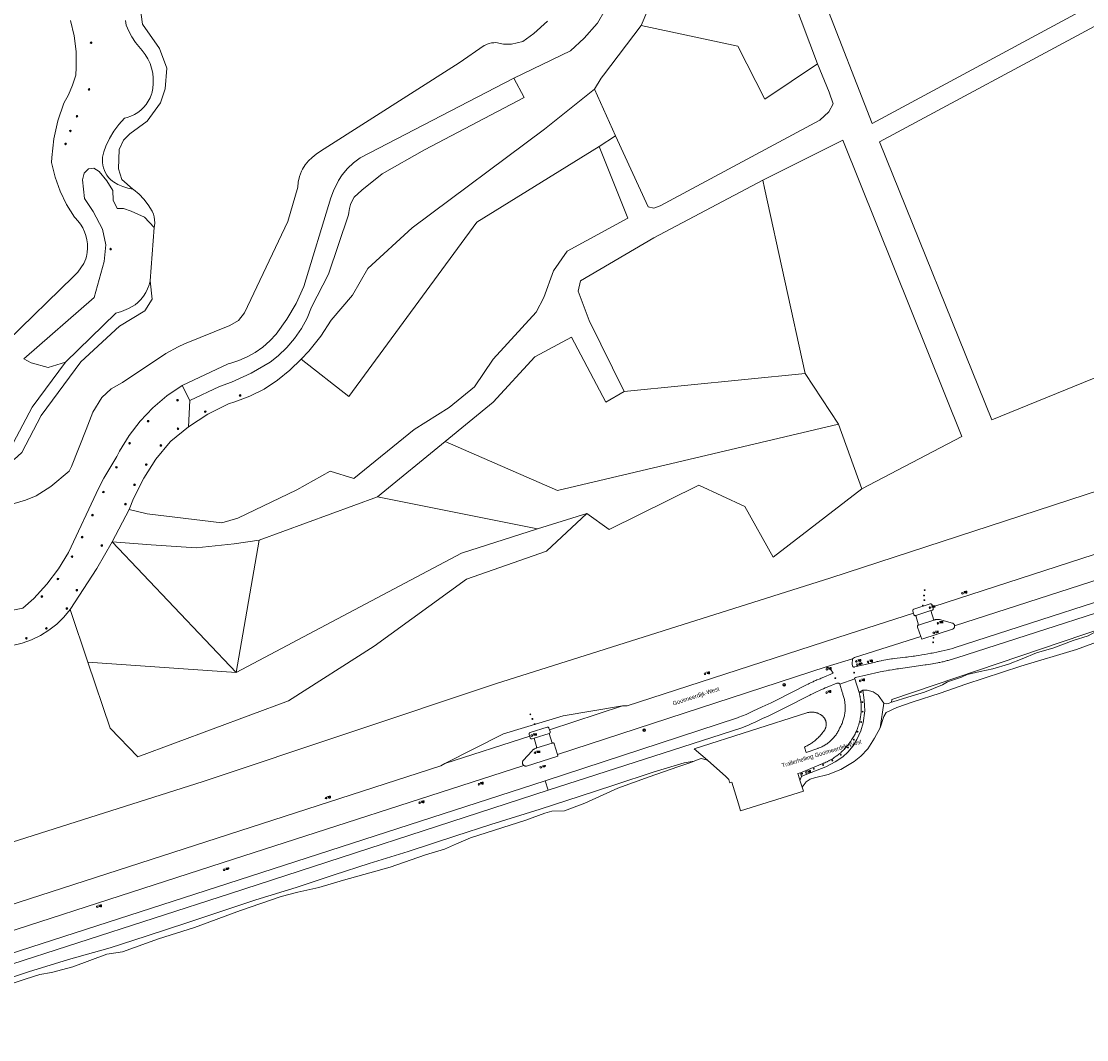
# Model space of a CAD drawing. Header units: metres. Extents: x 138165 to 154469, y 480134 to 494189.
# Tile 19 of 256: x 140554 to 140875, y 482851 to 483157. Entities that reach past the tile are written whole.
import ezdxf

# ---------------------------------------------------------------- set-up
doc = ezdxf.new("R2010")
doc.units = ezdxf.units.M
doc.header["$LTSCALE"] = 0.001
doc.header["$MEASUREMENT"] = 0
for name, color, linetype, lineweight in [('TOP-L-topo objecten punt', 7, 'Continuous', 0), ('TOP-L-topo objecten vlak', 7, 'Continuous', 0), ('TOP-T-topo huisnummering naamgeving', 7, 'Continuous', 0)]:
    doc.layers.add(name, color=color, linetype=linetype, lineweight=lineweight)
doc.styles.add('Style-INTL_ISO', font='INTL_ISO.shx')
doc.styles.add('Style-STANDARD', font='STANDARD.shx')

# ---------------------------------------------------------------- blocks, each defined once
blk = doc.blocks.new('24')
at = {"layer": 'TOP-L-topo objecten punt', "color": 7, "linetype": 'Continuous', "lineweight": 0}
for radius in [0.025, 0.0182, 0.0115, 0.005]:
    blk.add_circle((0, 0), radius, dxfattribs=at)
blk = doc.blocks.new('10')
at = {"layer": 'TOP-L-topo objecten punt', "linetype": 'Continuous', "lineweight": 0}
blk.add_circle((0, 0), 0.0125, dxfattribs=at)
blk = doc.blocks.new('17')
at = {"layer": 'TOP-L-topo objecten punt', "color": 7, "linetype": 'Continuous', "lineweight": 0}
blk.add_circle((0, 0), 0.025, dxfattribs=at)
at = {"layer": 'TOP-L-topo objecten punt', "color": 7, "linetype": 'Continuous', "lineweight": 0, "style": 'Style-STANDARD'}
blk.add_text('HP', height=0.06, dxfattribs=at).set_placement((0.0483, 0))
blk = doc.blocks.new('16')
at = {"layer": 'TOP-L-topo objecten punt', "color": 7, "linetype": 'Continuous', "lineweight": 0}
blk.add_circle((0, 0), 0.025, dxfattribs=at)
at = {"layer": 'TOP-L-topo objecten punt', "color": 7, "linetype": 'Continuous', "lineweight": 0, "style": 'Style-STANDARD'}
blk.add_text('LM', height=0.06, dxfattribs=at).set_placement((0.0483, 0))
blk = doc.blocks.new('14')
at = {"layer": 'TOP-L-topo objecten punt', "color": 7, "linetype": 'Continuous', "lineweight": 0}
blk.add_circle((0, 0), 0.025, dxfattribs=at)
at = {"layer": 'TOP-L-topo objecten punt', "color": 7, "linetype": 'Continuous', "lineweight": 0, "style": 'Style-STANDARD'}
blk.add_text('VB', height=0.06, dxfattribs=at).set_placement((0.0483, 0))
blk = doc.blocks.new('11')
at = {"layer": 'TOP-L-topo objecten punt', "color": 7, "linetype": 'Continuous', "lineweight": 0}
blk.add_circle((0, 0), 0.025, dxfattribs=at)
at = {"layer": 'TOP-L-topo objecten punt', "color": 7, "linetype": 'Continuous', "lineweight": 0, "style": 'Style-STANDARD'}
blk.add_text('AB', height=0.06, dxfattribs=at).set_placement((0.0483, 0))
blk = doc.blocks.new('302')
at = {"layer": 'TOP-L-topo objecten punt', "color": 7, "linetype": 'Continuous', "lineweight": 0}
blk.add_circle((0, 0), 0.025, dxfattribs=at)
at = {"layer": 'TOP-L-topo objecten punt', "color": 7, "linetype": 'Continuous', "lineweight": 0, "style": 'Style-STANDARD'}
blk.add_text('WH', height=0.06, dxfattribs=at).set_placement((0.0483, 0))
blk = doc.blocks.new('27')
at = {"layer": 'TOP-L-topo objecten punt', "color": 7, "linetype": 'Continuous', "lineweight": 0}
for radius in [0.0415, 0.025]:
    blk.add_circle((0, 0), radius, dxfattribs=at)

msp = doc.modelspace()

# ---------------------------------------------------------------- linework, layer by layer
at = {"layer": 'TOP-L-topo objecten vlak', "flags": 128}
for points in [[(140795.65, 483163.91), (140810.24, 483126.52), (140896.11, 483172.79), (140896.8, 483178.07), (140898.65, 483180.15), (140905.84, 483184.11), (140910.19, 483188.71), (140924.83, 483198.47), (140928.31, 483202.15), (140937.22, 483220.33), (140944.1, 483237.82), (140943.6, 483247.73), (140941.5, 483260.8), (140940.45, 483263.14), (140935.73, 483263.63), (140904.39, 483264.4)], [(140793.8, 483144.46), (140786.56, 483163.71), (140784.65, 483167.64), (140783.57, 483170.4), (140747.05, 483177.66), (140745.09, 483166.24), (140740.73, 483155.93)], [(140589.91, 483161.47), (140590.62, 483156.35), (140595.74, 483149.08), (140598, 483143.13), (140597.52, 483136.94), (140596.09, 483132.65), (140592.05, 483127.17), (140586.81, 483123.36), (140584.91, 483121.46), (140583.6, 483118.6), (140583.48, 483112.88), (140584.43, 483109.67), (140587.75, 483106.68)], [(140702.38, 483140.16), (140719.43, 483148.35), (140723.56, 483152.16), (140727.48, 483156.58), (140727.54, 483156.66), (140729.92, 483160.73)], [(140549.93, 483060.95), (140569.9, 483080.41), (140570.08, 483080.58), (140571.17, 483081.74), (140572.14, 483083), (140572.96, 483084.36), (140573.64, 483085.79), (140573.81, 483086.42), (140574.04, 483087.68), (140574.14, 483088.95), (140574.11, 483090.22), (140573.94, 483091.48), (140573.64, 483092.72), (140573.22, 483093.92), (140572.67, 483095.07), (140572, 483096.16), (140571.23, 483097.17), (140570.35, 483098.09), (140570.19, 483098.32), (140567.83, 483102.12), (140565.89, 483106.15), (140564.38, 483110.36), (140563.31, 483114.71), (140563.38, 483116.26), (140564, 483121.83), (140565.2, 483127.31), (140566.97, 483132.64), (140568.35, 483135.09), (140569.62, 483138), (140570.59, 483141.03), (140570.73, 483143.34), (140570.66, 483148.1), (140570.09, 483152.83), (140569.03, 483157.48)], [(140551.99, 483012.12), (140555.47, 483013.13), (140558.67, 483014.43), (140563.05, 483017.22), (140568.63, 483021.82), (140569.28, 483023.22), (140573.69, 483034.36), (140575.73, 483039.58), (140578.41, 483044.03), (140581.18, 483046.61), (140584.65, 483048.49), (140597.65, 483057.21), (140601.35, 483059.22), (140603.27, 483060.19), (140616.94, 483065.64), (140619.51, 483067.23), (140621.3, 483069.51), (140634.43, 483097.03), (140637.36, 483107.29), (140637.55, 483108.77), (140637.93, 483110.49), (140638.5, 483112.17), (140638.8, 483112.72), (140639.64, 483114.01), (140640.62, 483115.21), (140641.71, 483116.29), (140642.91, 483117.26), (140644.21, 483118.1), (140685.95, 483144.71), (140693.48, 483149.9), (140693.76, 483150.06), (140694.37, 483150.34), (140695.01, 483150.56), (140695.67, 483150.72), (140696.34, 483150.8), (140697.02, 483150.81), (140699.3, 483150.39), (140701.73, 483150.39), (140705.13, 483151.13), (140708.43, 483153.54), (140712.54, 483157.32)], [(140585.57, 483157.43), (140585.76, 483156.11), (140586.49, 483154.28), (140587.41, 483152.53), (140588.51, 483150.88), (140589.56, 483149.6), (140590.59, 483148.47), (140591.5, 483147.24), (140592.27, 483145.92), (140592.91, 483144.53), (140593.39, 483143.08), (140593.72, 483141.59), (140593.89, 483140.07), (140593.9, 483138.54), (140593.76, 483137.01), (140593.45, 483135.52), (140593.38, 483135.26), (140592.94, 483134.18), (140592.38, 483133.16), (140591.73, 483132.2), (140590.97, 483131.32), (140590.13, 483130.52), (140589.2, 483129.81), (140588.21, 483129.2), (140587.17, 483128.7), (140586.07, 483128.31), (140585.27, 483128.1), (140583.54, 483126.22), (140582.01, 483124.17), (140580.7, 483121.97), (140579.63, 483119.65), (140579.01, 483117.91), (140578.78, 483117.13), (140578.63, 483116.33), (140578.57, 483115.51), (140578.59, 483114.7), (140578.7, 483113.89), (140578.89, 483113.1), (140579.17, 483112.33), (140579.52, 483111.59), (140579.95, 483110.9), (140580.44, 483110.25), (140581.01, 483109.66), (140581.63, 483109.13), (140581.89, 483108.94), (140583.26, 483108.15), (140584.7, 483107.5), (140586.21, 483107.01), (140587.75, 483106.68)], [(140740.73, 483155.93), (140729.42, 483141), (140728.71, 483140.16), (140726.68, 483136.77)], [(140793.8, 483144.46), (140777.98, 483133.84), (140769.8, 483149.75), (140740.73, 483155.93)], [(140878.57, 483156.45), (140812.44, 483120.96), (140846.24, 483037.31), (140914.99, 483065.29), (140943.29, 483096.28)], [(140733.04, 483122.81), (140742.81, 483101.4), (140744.58, 483100.99), (140746.42, 483101.68), (140794.5, 483127.48), (140797.16, 483130.01), (140798.55, 483132.39), (140797.35, 483135.9), (140793.8, 483144.46)], [(140602.55, 483047.64), (140616.4, 483054.14), (140616.98, 483054.28), (140619.64, 483055.12), (140622.19, 483056.23), (140624.61, 483057.59), (140626.88, 483059.21), (140628.96, 483061.05), (140630.84, 483063.1), (140634.09, 483067.54), (140636.88, 483072.34), (140639.16, 483077.4), (140647.35, 483104.15), (140648.11, 483106.16), (140649.64, 483109.34), (140650.79, 483110.99), (140652.39, 483112.89), (140654.18, 483114.6), (140656.14, 483116.12), (140702.38, 483140.16)], [(140604.92, 483043.1), (140613.85, 483047.36), (140617.41, 483048.62), (140623.39, 483051.33), (140629.06, 483054.64), (140631.52, 483056.56), (140634.11, 483059.04), (140636.44, 483061.78), (140638.46, 483064.75), (140640.17, 483067.91), (140641.53, 483071.23), (140646.62, 483081.16), (140652.66, 483098.99), (140652.73, 483099.7), (140652.94, 483100.91), (140653.28, 483102.09), (140653.74, 483103.23), (140654.32, 483104.32), (140656.63, 483106.46), (140662.77, 483111.35), (140675.51, 483118.51), (140705.51, 483134.32), (140702.38, 483140.16)], [(140726.68, 483136.77), (140711.65, 483124.75), (140671.77, 483095.03), (140658.5, 483082.84), (140653.81, 483074.77), (140647.44, 483067.24), (140644.3, 483062.43), (140640.68, 483057.98), (140638.37, 483055.58)], [(140733.04, 483122.81), (140726.68, 483136.77)], [(140728.09, 483119.59), (140733.04, 483122.81)], [(140586.63, 483010.34), (140592.01, 483009.01), (140614.5, 483006.27), (140619.33, 483007.72), (140637.07, 483016.24), (140647.12, 483021.86), (140654.22, 483019.63), (140672.45, 483034.34), (140682.91, 483041.03), (140690.57, 483047.23), (140696.17, 483055.58), (140709.11, 483069.67), (140711.48, 483074.12), (140714.33, 483082.18), (140718.43, 483088.1), (140736.69, 483097.99), (140728.09, 483119.59)], [(140638.37, 483055.58), (140652.75, 483044.28), (140691.31, 483096.77), (140728.09, 483119.59)], [(140807.13, 483016.48), (140837.26, 483032.24), (140801.37, 483121.49), (140777.31, 483109.46)], [(140594.19, 483095.19), (140591.25, 483098.27), (140587.22, 483100.11), (140584.93, 483100.9), (140583, 483100.9), (140581.86, 483103.36), (140581.69, 483106.35), (140579.93, 483109.25), (140577.65, 483112.06), (140575.98, 483113.02), (140574.4, 483112.85), (140573.12, 483111.48), (140572.57, 483109.47), (140573.2, 483103.88), (140575.85, 483099.95), (140578.58, 483094.65), (140579.61, 483089.95), (140579.09, 483084.91), (140576.09, 483074.08), (140554.9, 483055.67), (140557.18, 483054.49), (140562.3, 483053.01), (140567.45, 483054.64)], [(140777.31, 483109.46), (140744.52, 483092.04), (140722.49, 483079.08), (140721.81, 483076.04), (140725.1, 483067.22), (140735.63, 483045.77)], [(140790.08, 483051.27), (140777.81, 483106.98), (140777.31, 483109.46)], [(140587.75, 483106.68), (140587.97, 483106.65), (140589.61, 483105.24), (140591.09, 483103.67), (140592.4, 483101.95), (140593.52, 483100.1), (140593.96, 483099.23), (140594.18, 483098.37), (140594.3, 483097.49), (140594.33, 483096.6), (140594.27, 483095.71), (140594.19, 483095.19)], [(140594.19, 483095.19), (140592.94, 483079.14)], [(141106.18, 483089.94), (141081.87, 483081.95), (140998.79, 483055.05), (140990.47, 483052.36), (140893.39, 483020.97), (140797.78, 482989.79), (140696.88, 482957.85), (140608.94, 482928.44), (140514.99, 482898.62), (140466.36, 482883.27)], [(140592.94, 483079.14), (140593.59, 483073.61), (140591.34, 483070.06), (140583.69, 483065.51), (140572.12, 483054.76), (140560.14, 483038.63), (140554.36, 483027.47), (140552.08, 483025.4)], [(140592.94, 483079.14), (140592.63, 483077.92), (140592.19, 483076.73), (140591.63, 483075.6), (140590.95, 483074.54), (140590.17, 483073.55), (140589.29, 483072.65), (140588.42, 483071.92), (140586.42, 483070.8), (140584.32, 483069.9), (140582.64, 483069.36), (140567.45, 483054.64)], [(140828.48, 482981.01), (140899.28, 483003.97), (140993.95, 483034.67), (141088.12, 483064.97), (141109.36, 483071.73)], [(141111.6, 483064.77), (141090.37, 483057.87), (140996.04, 483027.39), (140901.21, 482996.7), (140835.05, 482975.34)], [(140735.63, 483045.77), (140730.07, 483042.65), (140719.79, 483062.18), (140708.77, 483056.21), (140696.23, 483042.62), (140681.71, 483030.76)], [(140567.45, 483054.64), (140557.46, 483041.08), (140550.87, 483028.6), (140540.2, 483032.77), (140531.12, 483034.13), (140524.77, 483032.12), (140519.94, 483028.69), (140519.57, 483028.55), (140519.18, 483028.45), (140518.79, 483028.4), (140518.39, 483028.38), (140517.99, 483028.41), (140517.6, 483028.47), (140517.22, 483028.58), (140516.85, 483028.73), (140516.68, 483028.81)], [(140638.37, 483055.58), (140634.98, 483052.19), (140631.26, 483049.18), (140627.24, 483046.57), (140622.96, 483044.4), (140618.49, 483042.68), (140616.51, 483042.09), (140610.34, 483038.97), (140604.52, 483035.22)], [(140735.63, 483045.77), (140790.08, 483051.27)], [(140790.08, 483051.27), (140800.12, 483036.03)], [(140816.11, 482952.3), (140816.17, 482953.1), (140906.29, 482983.67), (140999.5, 483013.77), (141095.65, 483044.84), (141115.92, 483051.37)], [(140602.55, 483047.64), (140597.99, 483044.51), (140593.78, 483040.93), (140589.96, 483036.92), (140586.59, 483032.53), (140583.7, 483027.82), (140582.88, 483026.26), (140578.97, 483019.72), (140577.51, 483016.8), (140568.43, 482997.39), (140565.42, 482992.42), (140561.9, 482987.79), (140557.92, 482983.56), (140554.6, 482980.62), (140548.56, 482979.41)], [(140604.92, 483043.1), (140602.55, 483047.64)], [(140604.52, 483035.22), (140604.92, 483043.1)], [(140604.52, 483035.22), (140599.13, 483030.89), (140598.95, 483030.72), (140594.7, 483025.42), (140591.03, 483019.71), (140587.97, 483013.64), (140586.63, 483010.34)], [(140681.71, 483030.76), (140715.59, 483016), (140800.12, 483036.03)], [(140800.12, 483036.03), (140807.13, 483016.48)], [(140681.71, 483030.76), (140661.4, 483014.08)], [(140724.36, 483009.1), (140731.09, 483004.28), (140758.06, 483017.67), (140771.93, 483011.18), (140780.47, 482995.98), (140807.13, 483016.48)], [(140661.4, 483014.08), (140625.8, 483001.03)], [(140709.53, 483004.45), (140661.4, 483014.08)], [(140581.55, 483000.58), (140586.63, 483010.34)], [(140574.24, 482964.39), (140580.94, 482944.49), (140589.21, 482935.9), (140634.61, 482952.7), (140660.39, 482969.14), (140688.21, 482989.38), (140712.23, 482997.73), (140724.36, 483009.1)], [(140724.36, 483009.1), (140709.53, 483004.45)], [(140709.53, 483004.45), (140686.68, 482997.16), (140618.88, 482961.24)], [(140581.55, 483000.58), (140576.94, 482992.56), (140568.91, 482980.21)], [(140625.8, 483001.03), (140618.27, 483000), (140606.78, 482998.75), (140593.27, 482999.66), (140581.55, 483000.58)], [(140618.88, 482961.24), (140581.55, 483000.58)], [(140625.8, 483001.03), (140618.88, 482961.24)], [(140804.29, 482965.37), (140804.26, 482963.8), (140804.35, 482963.22), (140804.36, 482963.19), (140804.38, 482963.14), (140804.41, 482963.08), (140804.45, 482963.03), (140804.47, 482963.01), (140804.49, 482962.99), (140804.51, 482962.97), (140804.54, 482962.95), (140804.56, 482962.94), (140804.62, 482962.91), (140804.65, 482962.9), (140804.67, 482962.89), (140804.7, 482962.88), (140804.73, 482962.88), (140804.8, 482962.87), (140804.83, 482962.88), (140804.86, 482962.88), (140804.92, 482962.89), (140804.97, 482962.91), (140805.03, 482962.94), (140805.05, 482962.95), (140811.25, 482964.4), (140811.49, 482964.46), (140811.78, 482964.53), (140812.06, 482964.59), (140812.35, 482964.66), (140812.92, 482964.78), (140813.2, 482964.84), (140813.78, 482964.95), (140814.36, 482965.06), (140814.93, 482965.15), (140815.51, 482965.24), (140816.09, 482965.32), (140816.38, 482965.36), (140816.96, 482965.43), (140819.51, 482965.77), (140820.3, 482965.85), (140820.76, 482965.91), (140821.2, 482965.96), (140822.1, 482966.08), (140822.55, 482966.14), (140823, 482966.2), (140823.45, 482966.26), (140824.34, 482966.4), (140825.23, 482966.54), (140826.13, 482966.69), (140827.02, 482966.85), (140827.91, 482967.02), (140828.35, 482967.1), (140828.79, 482967.19), (140829.68, 482967.38), (140830.56, 482967.57), (140831.01, 482967.66), (140831.89, 482967.87), (140832.77, 482968.08), (140833.65, 482968.29), (140834.52, 482968.52), (140834.96, 482968.63), (140903.19, 482990.7)], [(140904.2, 482987.72), (140835.72, 482965.68), (140835.3, 482965.54), (140835, 482965.45), (140834.38, 482965.26), (140834.08, 482965.17), (140833.77, 482965.08), (140833.15, 482964.91), (140832.84, 482964.83), (140832.21, 482964.66), (140831.59, 482964.51), (140831.28, 482964.44), (140830.65, 482964.3), (140830.34, 482964.23), (140830.02, 482964.16), (140829.39, 482964.04), (140828.76, 482963.92), (140828.44, 482963.86), (140827.81, 482963.76), (140827.17, 482963.66), (140826.54, 482963.57), (140826.22, 482963.53), (140818.21, 482962.4), (140817.66, 482962.32), (140817.3, 482962.27), (140816.58, 482962.16), (140816.22, 482962.1), (140815.51, 482961.98), (140815.15, 482961.92), (140814.44, 482961.79), (140813.73, 482961.65), (140813.37, 482961.58), (140812.66, 482961.42), (140812.3, 482961.34), (140805.25, 482959.71), (140805.22, 482959.71), (140805.17, 482959.71), (140805.15, 482959.7), (140805.11, 482959.68), (140805.07, 482959.66), (140805.03, 482959.62), (140805.02, 482959.61), (140804.98, 482959.54), (140804.96, 482959.5), (140804.95, 482959.43), (140804.96, 482959.36), (140804.98, 482959.32)], [(140828.48, 482981.01), (140828.28, 482981.65), (140828.26, 482981.68), (140828.24, 482981.71), (140828.22, 482981.73), (140828.2, 482981.75), (140828.14, 482981.8), (140828.09, 482981.83), (140828.06, 482981.85), (140828.03, 482981.86), (140828, 482981.88), (140827.96, 482981.89), (140827.93, 482981.9), (140827.87, 482981.91), (140827.8, 482981.91), (140827.73, 482981.9), (140827.67, 482981.89), (140822.77, 482980.29), (140822.73, 482980.28), (140822.71, 482980.27), (140822.68, 482980.26), (140822.63, 482980.22), (140822.61, 482980.2), (140822.59, 482980.18), (140822.57, 482980.16), (140822.55, 482980.14), (140822.54, 482980.12), (140822.51, 482980.06), (140822.49, 482980.04), (140822.49, 482980.01), (140822.48, 482979.98), (140822.47, 482979.95), (140822.47, 482979.9), (140822.47, 482979.86), (140822.47, 482979.84), (140822.48, 482979.78), (140822.49, 482979.75), (140822.5, 482979.72), (140822.66, 482979.12)], [(140827.91, 482979.88), (140828.3, 482980.01), (140828.32, 482980.01), (140828.38, 482980.02), (140828.43, 482980.04), (140828.48, 482980.07), (140828.52, 482980.11), (140828.56, 482980.15), (140828.6, 482980.19), (140828.61, 482980.22), (140828.63, 482980.27), (140828.64, 482980.3), (140828.65, 482980.35), (140828.65, 482980.41), (140828.65, 482980.46), (140828.64, 482980.52), (140828.61, 482980.57), (140828.48, 482981.01)], [(140551.5, 482969.34), (140554.41, 482970.07), (140557.23, 482971.09), (140559.92, 482972.4), (140562.46, 482973.99), (140564.83, 482975.83), (140566.98, 482977.91), (140568.91, 482980.21)], [(140568.91, 482980.21), (140574.24, 482964.39)], [(140735.15, 482951.18), (140736.47, 482951.19), (140803.03, 482972.76), (140822.66, 482979.12)], [(140822.66, 482979.12), (140822.77, 482978.7), (140822.79, 482978.65), (140822.8, 482978.62), (140822.83, 482978.57), (140822.84, 482978.54), (140822.88, 482978.5), (140822.9, 482978.48), (140822.93, 482978.46), (140822.95, 482978.44), (140823, 482978.41), (140823.06, 482978.38), (140823.12, 482978.36), (140823.18, 482978.35), (140823.24, 482978.35), (140823.3, 482978.36), (140823.33, 482978.36), (140823.36, 482978.37)], [(140823.36, 482978.37), (140827.91, 482979.88)], [(140824.22, 482975.53), (140823.36, 482978.37)], [(140827.91, 482979.88), (140828.79, 482977.02)], [(140824.22, 482975.53), (140824.15, 482975.51), (140824.1, 482975.49), (140824.08, 482975.47), (140824.03, 482975.44), (140824, 482975.42), (140823.96, 482975.38), (140823.94, 482975.35), (140823.91, 482975.3), (140823.9, 482975.27), (140823.89, 482975.25), (140823.87, 482975.19), (140823.86, 482975.13), (140823.86, 482975.1), (140823.86, 482975.07), (140823.86, 482975.01), (140823.87, 482974.98), (140823.88, 482974.92), (140823.9, 482974.89), (140824.91, 482972.06)], [(140828.79, 482977.02), (140824.22, 482975.53)], [(140824.91, 482972.06), (140825.17, 482971.33), (140834.38, 482974.29), (140834.41, 482974.3), (140834.49, 482974.33), (140834.53, 482974.35), (140834.57, 482974.37), (140834.61, 482974.4), (140834.68, 482974.45), (140834.75, 482974.51), (140834.81, 482974.57), (140834.86, 482974.64), (140834.89, 482974.67), (140834.92, 482974.71), (140834.94, 482974.75), (140834.96, 482974.79), (140834.98, 482974.83), (140834.99, 482974.87), (140835.01, 482974.91), (140835.02, 482974.95), (140835.03, 482974.99), (140835.04, 482975.04), (140835.05, 482975.08), (140835.06, 482975.17), (140835.06, 482975.21), (140835.06, 482975.26), (140835.05, 482975.34)], [(140835.05, 482975.34), (140835.03, 482975.43), (140835.02, 482975.48), (140835, 482975.56), (140834.98, 482975.6), (140834.94, 482975.68), (140834.92, 482975.72), (140834.87, 482975.79), (140834.84, 482975.83), (140834.79, 482975.89), (140834.75, 482975.92), (140834.72, 482975.96), (140834.69, 482975.98), (140834.65, 482976.01), (140834.62, 482976.03), (140834.54, 482976.08), (140834.46, 482976.12), (140834.42, 482976.13), (140830.52, 482977.16), (140830.43, 482977.17), (140830.27, 482977.2), (140830.19, 482977.2), (140830.03, 482977.22), (140829.95, 482977.22), (140829.8, 482977.22), (140829.64, 482977.21), (140829.56, 482977.2), (140829.4, 482977.18), (140829.32, 482977.17), (140829.17, 482977.13), (140829.09, 482977.11), (140828.94, 482977.07), (140828.79, 482977.02)], [(140824.91, 482972.06), (140804.94, 482965.75), (140804.29, 482965.37)], [(140812.64, 482944.64), (140813.71, 482948.04), (140814.44, 482949.25), (140817.68, 482950.72), (140822.54, 482952.38), (140830.69, 482955.02), (140838.42, 482957.74), (140854.97, 482963.2), (140871.77, 482968.14), (140879.63, 482971.1)], [(140816.11, 482952.3), (140816.46, 482952.43), (140820.97, 482953.78), (140826.03, 482955.3), (140831.38, 482957.5), (140832.9, 482958.4), (140837.13, 482959.87), (140838.84, 482960.63), (140842.72, 482961.6), (140846.58, 482962.31), (140851.32, 482963.73), (140855.35, 482965.39), (140859.74, 482967.15), (140864.89, 482968.7), (140870.7, 482970.84), (140875.28, 482972.31), (140877.21, 482973.34), (140878.76, 482973.95)], [(140796.42, 482962.91), (140804.29, 482965.37)], [(140618.88, 482961.24), (140574.24, 482964.39)], [(140711.86, 482928.69), (140769.68, 482947.62), (140770.14, 482947.78), (140770.42, 482947.88), (140770.96, 482948.08), (140771.49, 482948.28), (140772.03, 482948.5), (140772.3, 482948.61), (140774.37, 482949.57), (140777.12, 482950.87), (140779.87, 482952.17), (140781.24, 482952.82), (140790.47, 482957.53), (140790.96, 482957.78), (140791.26, 482957.92), (140791.85, 482958.21), (140792.45, 482958.48), (140792.74, 482958.62), (140793.34, 482958.88), (140793.64, 482959.01), (140794.25, 482959.27), (140794.55, 482959.39), (140794.86, 482959.51), (140795.16, 482959.63), (140798.46, 482961.04), (140798.42, 482961.13), (140798.39, 482961.2), (140798.32, 482961.34), (140798.24, 482961.48), (140798.2, 482961.55), (140798.11, 482961.68), (140798.02, 482961.81), (140797.97, 482961.87), (140797.92, 482961.93), (140797.82, 482962.05), (140797.7, 482962.16), (140797.65, 482962.22), (140797.53, 482962.32), (140797.4, 482962.42), (140797.34, 482962.46), (140797.21, 482962.55), (140797.07, 482962.63), (140797, 482962.67), (140796.86, 482962.74), (140796.71, 482962.8), (140796.57, 482962.86), (140796.49, 482962.88), (140796.42, 482962.91)], [(140796.42, 482962.91), (140715.55, 482936.57)], [(140800.53, 482957.74), (140800.51, 482957.78), (140800.48, 482957.81), (140800.46, 482957.84), (140800.41, 482957.89), (140800.35, 482957.94), (140800.32, 482957.96), (140800.25, 482958), (140800.22, 482958.02), (140800.18, 482958.03), (140800.15, 482958.04), (140800.07, 482958.07), (140800.04, 482958.07), (140799.96, 482958.08), (140799.88, 482958.08), (140799.81, 482958.08), (140799.73, 482958.06), (140799.7, 482958.05), (140799.66, 482958.04), (140799.63, 482958.02), (140796.73, 482956.81), (140796.43, 482956.7), (140796.15, 482956.59), (140795.59, 482956.36), (140795.04, 482956.13), (140794.76, 482956.01), (140794.21, 482955.77), (140793.66, 482955.52), (140793.12, 482955.27), (140792.85, 482955.14), (140792.31, 482954.87), (140791.78, 482954.59), (140791.51, 482954.45), (140791.25, 482954.31), (140790.72, 482954.02), (140784.54, 482950.91), (140783.54, 482950.4), (140782.93, 482950.1), (140781.73, 482949.5), (140780.52, 482948.91), (140779.92, 482948.62), (140778.71, 482948.04), (140777.49, 482947.47), (140776.27, 482946.91), (140775.05, 482946.35), (140773.83, 482945.8), (140773.21, 482945.53), (140771.98, 482944.99), (140770.75, 482944.46), (140712.71, 482925.79)], [(140800.53, 482957.74), (140804.98, 482959.32)], [(140804.98, 482959.32), (140806.32, 482955.22)], [(140760.64, 482934.85), (140756.7, 482938.3), (140790.56, 482949.1), (140790.82, 482949.17), (140791.02, 482949.21), (140791.22, 482949.25), (140791.42, 482949.28), (140791.52, 482949.29), (140791.73, 482949.31), (140791.83, 482949.31), (140792.04, 482949.32), (140792.24, 482949.32), (140792.35, 482949.31), (140792.55, 482949.29), (140792.75, 482949.27), (140792.96, 482949.24), (140793.16, 482949.2), (140793.36, 482949.16), (140793.46, 482949.13), (140793.65, 482949.07), (140793.75, 482949.04), (140793.95, 482948.97), (140794.04, 482948.93), (140794.23, 482948.85), (140794.42, 482948.76), (140794.51, 482948.72), (140794.69, 482948.62), (140794.83, 482948.53), (140794.97, 482948.44), (140795.1, 482948.34), (140795.23, 482948.24), (140795.29, 482948.18), (140795.41, 482948.07), (140795.52, 482947.95), (140795.63, 482947.83), (140795.68, 482947.77), (140795.73, 482947.7), (140795.83, 482947.57), (140795.88, 482947.5), (140795.96, 482947.36), (140796.04, 482947.21), (140796.11, 482947.06), (140796.14, 482946.99), (140796.18, 482946.91), (140796.2, 482946.84), (140796.26, 482946.68), (140796.28, 482946.6), (140796.32, 482946.44), (140796.36, 482946.28), (140796.39, 482946.12), (140796.39, 482946.03), (140796.41, 482945.87), (140796.41, 482945.79), (140796.42, 482945.62), (140796.41, 482945.54), (140796.4, 482945.38), (140796.39, 482945.21), (140796.38, 482945.13), (140796.36, 482945.05), (140796.33, 482944.89), (140796.29, 482944.73), (140796.26, 482944.65), (140796.24, 482944.57), (140796.21, 482944.49), (140796.18, 482944.42), (140796.12, 482944.27), (140796.05, 482944.12), (140796.01, 482944.04), (140795.93, 482943.9), (140795.84, 482943.76), (140795.79, 482943.69), (140795.69, 482943.56), (140795.64, 482943.5), (140795.59, 482943.43), (140795.53, 482943.37), (140795.48, 482943.31), (140795.42, 482943.25), (140795.23, 482943.01), (140795.02, 482942.74), (140794.79, 482942.48), (140794.68, 482942.36), (140794.45, 482942.1), (140794.33, 482941.98), (140794.1, 482941.73), (140793.98, 482941.61), (140793.73, 482941.38), (140793.6, 482941.26), (140793.35, 482941.04), (140793.22, 482940.93), (140792.95, 482940.71), (140792.69, 482940.5), (140792.41, 482940.29), (140792.14, 482940.09), (140792, 482940), (140791.71, 482939.81), (140791.42, 482939.62), (140791.13, 482939.45), (140790.98, 482939.36), (140790.68, 482939.2), (140790.38, 482939.04), (140790.23, 482938.97), (140789.92, 482938.82), (140790.43, 482937.15), (140793.9, 482938.42), (140794.03, 482938.47), (140794.31, 482938.57), (140794.59, 482938.68), (140794.86, 482938.8), (140795.13, 482938.92), (140795.39, 482939.05), (140795.66, 482939.19), (140795.92, 482939.34), (140796.17, 482939.49), (140796.42, 482939.65), (140796.66, 482939.82), (140796.79, 482939.91), (140797.02, 482940.08), (140797.26, 482940.27), (140797.49, 482940.45), (140797.71, 482940.65), (140797.93, 482940.85), (140798.04, 482940.95), (140798.24, 482941.16), (140798.45, 482941.38), (140798.65, 482941.6), (140798.74, 482941.71), (140798.93, 482941.94), (140799.12, 482942.17), (140799.2, 482942.29), (140799.38, 482942.53), (140799.55, 482942.78), (140799.7, 482943.03), (140799.86, 482943.28), (140800.01, 482943.54), (140800.14, 482943.8), (140800.21, 482943.93), (140800.34, 482944.2), (140800.46, 482944.47), (140800.52, 482944.61), (140800.63, 482944.81), (140800.78, 482945.09), (140800.92, 482945.37), (140801.05, 482945.65), (140801.17, 482945.94), (140801.29, 482946.23), (140801.35, 482946.37), (140801.45, 482946.67), (140801.55, 482946.96), (140801.64, 482947.26), (140801.73, 482947.56), (140801.8, 482947.87), (140801.87, 482948.17), (140801.9, 482948.33), (140801.96, 482948.63), (140801.98, 482948.79), (140802.03, 482949.1), (140802.05, 482949.25), (140802.08, 482949.56), (140802.09, 482949.72), (140802.11, 482950.03), (140802.12, 482950.19), (140802.12, 482950.34), (140802.13, 482950.66), (140802.12, 482950.97), (140802.12, 482951.12), (140802.1, 482951.44), (140802.09, 482951.59), (140802.07, 482951.91), (140802.03, 482952.22), (140801.99, 482952.53), (140801.93, 482952.83), (140801.88, 482953.14), (140801.81, 482953.45), (140801.73, 482953.75), (140801.65, 482954.05), (140801.56, 482954.35), (140801.46, 482954.65), (140801.41, 482954.79), (140801.3, 482955.09), (140801.18, 482955.38), (140800.53, 482957.74)], [(140788.67, 482931.07), (140794.2, 482933.41), (140794.56, 482933.53), (140794.74, 482933.59), (140794.92, 482933.65), (140795.27, 482933.78), (140795.63, 482933.93), (140795.8, 482934), (140795.98, 482934.07), (140796.33, 482934.23), (140796.67, 482934.39), (140796.84, 482934.47), (140797.18, 482934.65), (140797.35, 482934.74), (140797.52, 482934.83), (140797.68, 482934.92), (140797.85, 482935.01), (140798.01, 482935.11), (140798.17, 482935.21), (140798.5, 482935.41), (140798.82, 482935.62), (140799.13, 482935.83), (140799.44, 482936.05), (140799.59, 482936.16), (140799.74, 482936.28), (140800.04, 482936.51), (140800.19, 482936.63), (140800.48, 482936.87), (140800.77, 482937.12), (140800.91, 482937.25), (140801.05, 482937.38), (140801.33, 482937.64), (140801.6, 482937.91), (140801.73, 482938.04), (140801.87, 482938.18), (140802.13, 482938.46), (140802.26, 482938.6), (140802.38, 482938.74), (140802.63, 482939.03), (140802.75, 482939.17), (140802.99, 482939.47), (140803.11, 482939.62), (140803.22, 482939.77), (140803.52, 482940.18), (140803.74, 482940.48), (140803.85, 482940.63), (140804.06, 482940.94), (140804.26, 482941.26), (140804.46, 482941.57), (140804.64, 482941.9), (140804.83, 482942.22), (140804.92, 482942.39), (140805.09, 482942.72), (140805.17, 482942.89), (140805.25, 482943.05), (140805.41, 482943.39), (140805.56, 482943.73), (140805.63, 482943.91), (140805.7, 482944.08), (140805.83, 482944.43), (140805.96, 482944.78), (140806.02, 482944.96), (140806.08, 482945.13), (140806.19, 482945.49), (140806.25, 482945.67), (140806.35, 482946.03), (140806.44, 482946.39), (140806.52, 482946.75), (140806.6, 482947.12), (140806.67, 482947.48), (140806.73, 482947.85), (140806.76, 482948.04), (140806.81, 482948.41), (140806.85, 482948.78), (140806.89, 482949.15), (140806.9, 482949.34), (140806.92, 482949.71), (140806.93, 482949.9), (140806.94, 482950.27), (140806.94, 482950.46), (140806.94, 482950.83), (140806.93, 482951.2), (140806.92, 482951.39), (140806.91, 482951.58), (140806.89, 482951.95), (140806.87, 482952.13), (140806.83, 482952.51), (140806.81, 482952.69), (140806.76, 482953.06), (140806.73, 482953.25), (140806.67, 482953.61), (140806.6, 482953.98), (140806.56, 482954.16), (140806.52, 482954.35), (140806.44, 482954.71), (140806.4, 482954.86), (140806.32, 482955.22)], [(140807.41, 482955.89), (140807.87, 482952.88), (140808.07, 482949.75), (140807.53, 482946.15), (140806.84, 482943.68), (140805.66, 482941.06), (140804.49, 482939.23), (140802.97, 482937.26), (140801.42, 482935.86), (140799.11, 482934.38), (140796.31, 482932.9), (140791.88, 482931.13), (140789.06, 482930.03), (140789.02, 482929.98)], [(140806.32, 482955.22), (140807.41, 482955.89)], [(140807.41, 482955.89), (140808.7, 482955.91), (140810.53, 482955.47), (140812.09, 482954.4), (140813.78, 482952.07)], [(140813.78, 482952.07), (140812.64, 482944.64)], [(140813.78, 482952.07), (140814.41, 482951.81), (140815.12, 482951.93), (140816.11, 482952.3)], [(140681.68, 482933.83), (140699.26, 482942.77), (140717.27, 482948.23), (140735.15, 482951.18)], [(140735.15, 482951.18), (140713.15, 482944.04)], [(140707.18, 482942.1), (140681.68, 482933.83)], [(140713.15, 482944.04), (140712.98, 482944.53), (140712.97, 482944.56), (140712.94, 482944.61), (140712.92, 482944.64), (140712.9, 482944.66), (140712.88, 482944.68), (140712.86, 482944.7), (140712.81, 482944.74), (140712.76, 482944.77), (140712.7, 482944.79), (140712.65, 482944.81), (140712.59, 482944.82), (140712.56, 482944.82), (140712.5, 482944.81), (140712.47, 482944.81), (140712.41, 482944.79), (140707.3, 482943.17), (140707.26, 482943.15), (140707.24, 482943.14), (140707.21, 482943.12), (140707.18, 482943.11), (140707.14, 482943.07), (140707.12, 482943.05), (140707.1, 482943.03), (140707.08, 482943), (140707.06, 482942.97), (140707.05, 482942.95), (140707.04, 482942.92), (140707.02, 482942.89), (140707.02, 482942.86), (140707.01, 482942.84), (140707, 482942.78), (140707, 482942.75), (140707, 482942.69), (140707.01, 482942.63), (140707.18, 482942.1)], [(140707.18, 482942.1), (140707.34, 482941.57), (140707.37, 482941.51), (140707.38, 482941.48), (140707.42, 482941.43), (140707.44, 482941.41), (140707.46, 482941.39), (140707.49, 482941.36), (140707.51, 482941.34), (140707.57, 482941.31), (140707.59, 482941.29), (140707.65, 482941.27), (140707.71, 482941.26), (140707.74, 482941.25), (140707.81, 482941.24), (140707.84, 482941.25), (140707.9, 482941.25), (140707.93, 482941.26), (140708.48, 482941.44)], [(140708.48, 482941.44), (140713.03, 482942.89)], [(140713.03, 482942.89), (140713.07, 482942.91), (140713.12, 482942.93), (140713.17, 482942.96), (140713.2, 482942.98), (140713.22, 482943), (140713.24, 482943.02), (140713.26, 482943.04), (140713.28, 482943.07), (140713.3, 482943.09), (140713.33, 482943.15), (140713.34, 482943.18), (140713.36, 482943.23), (140713.37, 482943.29), (140713.37, 482943.35), (140713.37, 482943.39), (140713.36, 482943.45), (140713.15, 482944.04)], [(140713.03, 482942.89), (140713.97, 482940.01)], [(140789.16, 482926.76), (140789.19, 482926.77), (140790.41, 482928.33), (140791.55, 482929.17), (140792.92, 482929.58), (140796.98, 482930.6), (140800.82, 482932.05), (140804.78, 482934.43), (140806.87, 482936.05), (140808.9, 482938.25), (140810.92, 482941.44), (140812.64, 482944.64)], [(140708.48, 482941.44), (140709.37, 482938.59)], [(140713.97, 482940.01), (140709.37, 482938.59)], [(140715.55, 482936.57), (140714.59, 482939.77), (140714.57, 482939.82), (140714.54, 482939.87), (140714.52, 482939.9), (140714.48, 482939.94), (140714.46, 482939.96), (140714.44, 482939.98), (140714.41, 482940), (140714.39, 482940.01), (140714.36, 482940.03), (140714.31, 482940.05), (140714.25, 482940.06), (140714.22, 482940.06), (140714.16, 482940.07), (140714.13, 482940.06), (140714.1, 482940.06), (140714.08, 482940.05), (140714.05, 482940.04), (140713.99, 482940.02), (140713.97, 482940.01)], [(140709.37, 482938.59), (140709.23, 482938.55), (140709.15, 482938.52), (140709.08, 482938.49), (140709, 482938.47), (140708.86, 482938.4), (140708.78, 482938.37), (140708.64, 482938.29), (140708.51, 482938.21), (140708.44, 482938.17), (140708.31, 482938.08), (140708.25, 482938.03), (140708.13, 482937.93), (140708.01, 482937.82), (140707.95, 482937.77), (140707.9, 482937.71), (140705.2, 482934.73), (140705.16, 482934.67), (140705.14, 482934.63), (140705.09, 482934.55), (140705.07, 482934.51), (140705.05, 482934.47), (140705.04, 482934.43), (140705.01, 482934.34), (140705, 482934.26), (140704.99, 482934.21), (140704.98, 482934.12), (140704.98, 482934.03), (140704.99, 482933.94), (140705.01, 482933.88), (140705.03, 482933.79), (140705.05, 482933.75), (140705.08, 482933.66), (140705.1, 482933.62), (140705.13, 482933.58), (140705.15, 482933.54), (140705.18, 482933.51), (140705.2, 482933.47), (140705.23, 482933.43), (140705.3, 482933.37), (140705.33, 482933.34), (140705.39, 482933.28)], [(140715.55, 482936.57), (140715.68, 482936.11), (140706.18, 482933.07), (140706.09, 482933.07), (140706, 482933.07), (140705.9, 482933.07), (140705.86, 482933.08), (140705.77, 482933.1), (140705.68, 482933.12), (140705.6, 482933.16), (140705.55, 482933.18), (140705.48, 482933.22), (140705.44, 482933.25), (140705.39, 482933.28)], [(140473.95, 482866.47), (140519.97, 482881.32), (140613.13, 482911.41), (140680.47, 482933.14), (140681.68, 482933.83)], [(140705.39, 482933.28), (140614.65, 482904), (140522.18, 482874.11), (140477.06, 482859.58)], [(140514.74, 482857.22), (140527.36, 482861.38), (140542.48, 482866.51), (140556.36, 482871.21), (140568.39, 482874.87), (140580.95, 482878.39), (140591.75, 482881.88), (140604.33, 482886), (140615.78, 482889.78), (140624.79, 482892.87), (140636.9, 482896.56), (140648.31, 482900.32), (140658.83, 482903.77), (140670.62, 482907.41), (140684.93, 482912.14), (140695.49, 482915.46), (140710.38, 482920.07), (140722.32, 482924), (140732.49, 482927.3), (140744.65, 482931.34), (140753.66, 482934.09), (140756.71, 482934.6)], [(140542.42, 482864.69), (140555.35, 482868.96), (140559.79, 482870.39), (140563.3, 482870.95), (140569.64, 482872.66), (140579.93, 482876.44), (140584.59, 482877.14), (140595.43, 482881.09), (140606.31, 482884.55), (140620.11, 482889.59), (140632.34, 482893.85), (140637.41, 482895.17), (140643.74, 482896.58), (140651.13, 482898.79), (140665.16, 482902.7), (140675.78, 482906.39), (140681.52, 482908.11), (140685.12, 482909.69), (140689.36, 482911.46), (140706.05, 482916.76), (140711.78, 482918.88), (140713.87, 482919.51), (140717.61, 482919.63), (140723.79, 482921.89), (140733.75, 482926.46), (140743.15, 482929.88), (140751.8, 482932.87), (140755.42, 482934.06), (140756.71, 482934.6)], [(140756.71, 482934.6), (140757.91, 482935.1), (140758.78, 482935.32), (140760.64, 482934.85)], [(140760.64, 482934.85), (140766.23, 482929.98), (140767.14, 482929.08), (140767.36, 482928.21), (140767.39, 482928.07), (140767.98, 482928.25), (140769.62, 482922.99), (140770.31, 482920.77), (140770.66, 482919.64), (140789.57, 482925.51), (140789.16, 482926.76)], [(140788.44, 482928.98), (140787.86, 482930.83), (140788.67, 482931.07)], [(140789.02, 482929.98), (140788.83, 482929.72), (140788.66, 482929.23), (140788.44, 482928.98)], [(140788.67, 482931.07), (140789.02, 482929.98)], [(140479.76, 482853.6), (140524.09, 482867.95), (140616.33, 482897.74), (140711.86, 482928.69)], [(140712.71, 482925.79), (140711.86, 482928.69)], [(140789.16, 482926.76), (140788.49, 482928.81), (140788.44, 482928.98)], [(140712.71, 482925.79), (140617.1, 482894.78), (140525.15, 482865), (140481.05, 482850.74)]]:
    msp.add_lwpolyline(points, dxfattribs=at)

# ---------------------------------------------------------------- block references
at = {"layer": 'TOP-L-topo objecten punt', "xscale": 10, "yscale": 10, "zscale": 10}
for name, p in [('24', (140575.18, 483150.78)), ('24', (140574.56, 483136.71)), ('24', (140570.93, 483128.66)), ('24', (140568.94, 483124.23)), ('24', (140567.51, 483120.34)), ('24', (140581.06, 483088.67)), ('24', (140620.03, 483044.62)), ('24', (140601.21, 483043.19)), ('24', (140609.53, 483039.76)), ('24', (140592.35, 483036.89)), ('24', (140601.33, 483034.59)), ('24', (140586.77, 483030.25)), ('24', (140596.19, 483029.58)), ('24', (140582.81, 483023)), ('24', (140591.77, 483023.82)), ('24', (140578.91, 483015.56)), ('24', (140588.27, 483017.73)), ('24', (140585.52, 483011.92)), ('24', (140575.59, 483008.62)), ('24', (140572.49, 483001.99)), ('24', (140578.39, 482999.45)), ('24', (140569.45, 482996.13)), ('24', (140565.18, 482989.4)), ('24', (140560.37, 482984.12)), ('24', (140570.89, 482986.01)), ('10', (140825.86, 482984.4)), ('10', (140826.04, 482986.02)), ('14', (140837.41, 482985.09)), ('11', (140837.41, 482985.09)), ('24', (140567.89, 482980.5)), ('10', (140825.49, 482981.42)), ('10', (140825.96, 482983.02)), ('302', (140827.63, 482980.78)), ('24', (140561.72, 482974.53)), ('302', (140830.04, 482976.05)), ('24', (140555.7, 482971.55)), ('16', (140828.8, 482973.17)), ('10', (140828.7, 482971.66)), ('10', (140828.58, 482970.33)), ('14', (140805.49, 482964.59)), ('14', (140809.01, 482964.44)), ('14', (140759.96, 482960.87)), ('14', (140796.61, 482962.2)), ('10', (140804.84, 482961.19)), ('17', (140805.77, 482963.56)), ('10', (140799.14, 482959.57)), ('14', (140806.64, 482958.73)), ('27', (140783.76, 482957.54)), ('14', (140796.53, 482955.22)), ('10', (140806.85, 482955.31)), ('10', (140807.3, 482952.31)), ('10', (140707.37, 482948.65)), ('10', (140807.39, 482949.46)), ('10', (140707.99, 482947.27)), ('10', (140708.66, 482945.7)), ('10', (140806.92, 482946.34)), ('302', (140707.81, 482942.27)), ('27', (140741.63, 482943.88)), ('10', (140805.86, 482943.44)), ('10', (140802.96, 482938.67)), ('10', (140804.72, 482941.03)), ('302', (140708.78, 482937.11)), ('10', (140800.82, 482936.49)), ('17', (140710.51, 482932.71)), ('10', (140792.7, 482932.24)), ('10', (140795.5, 482933.41)), ('10', (140798.27, 482934.74)), ('10', (140789.17, 482930.8)), ('14', (140790.41, 482931.17)), ('14', (140691.9, 482927.62)), ('11', (140691.9, 482927.62)), ('14', (140645.88, 482923.47)), ('14', (140674.05, 482922.07)), ('17', (140615.21, 482901.87)), ('14', (140577.02, 482890.76))]:
    msp.add_blockref(name, p, dxfattribs=at)

# ---------------------------------------------------------------- texts
at = {"layer": 'TOP-T-topo huisnummering naamgeving', "style": 'Style-INTL_ISO'}
for s, rotation, p in [('Gooimeerdijk-West', 18.1, (140750.43, 482951.28)), ('Trailerhelling Gooimeerdijk-West', 17, (140783.23, 482932.63))]:
    msp.add_text(s, height=1.25, rotation=rotation, dxfattribs=at).set_placement(p)

doc.saveas('drawing.dxf')
